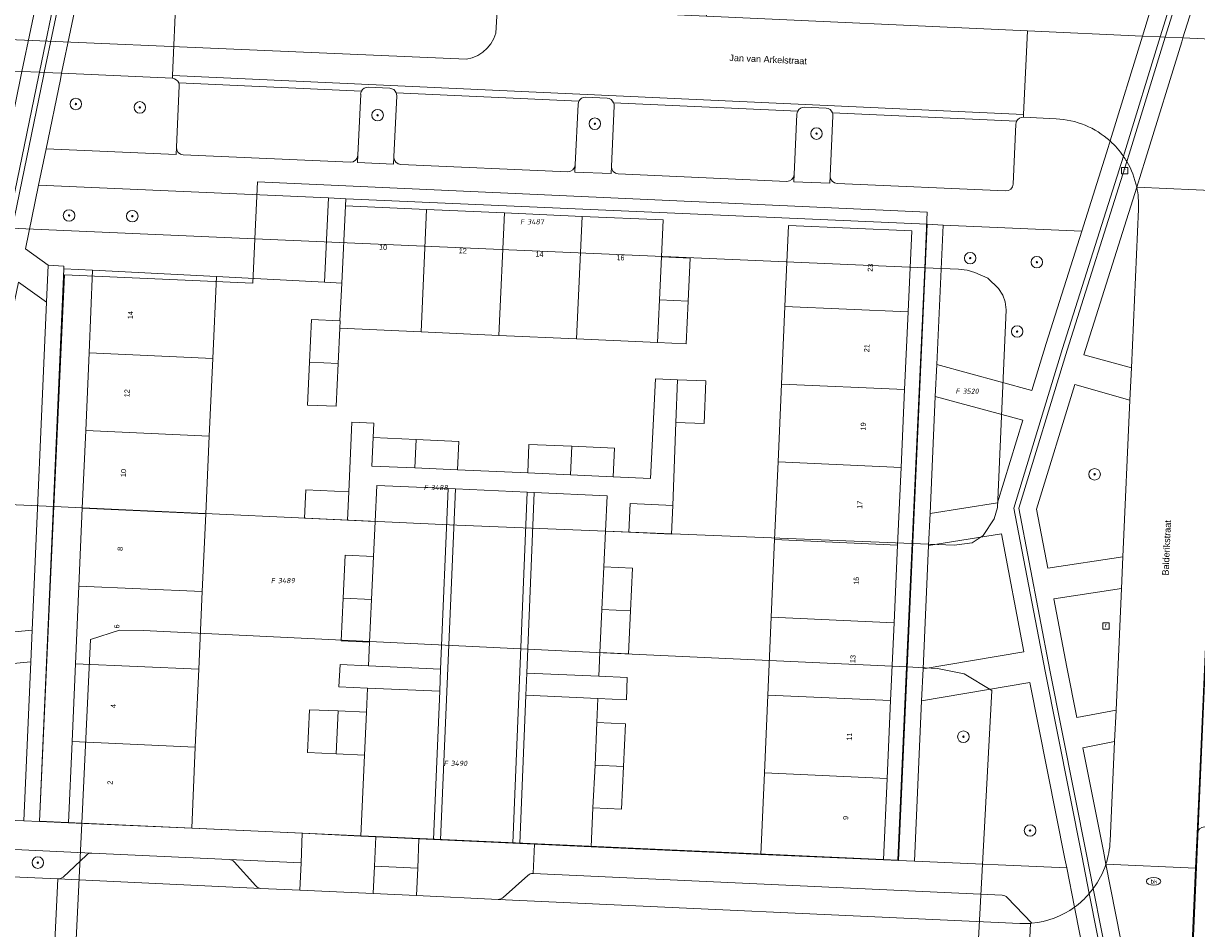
# Model space of a CAD drawing. Header units: metres. Extents: x 207466 to 209466, y 475780 to 477780.
# Tile 13 of 189: x 207820 to 207901, y 476220 to 476283. Entities that reach past the tile are written whole.
import ezdxf
from ezdxf.enums import TextEntityAlignment as Align

# ---------------------------------------------------------------- set-up
doc = ezdxf.new("R2010")
doc.units = ezdxf.units.M
doc.layers.get('0').update_dxf_attribs({"color": 253, "linetype": 'CONTINUOUS'})
for name, color, linetype, lineweight, true_color in [('B-RO-GR-BEPLANTING_CULTUUR_HEESTERS-GV', 7, 'CONTINUOUS', 0, 0x6d8a47), ('B-RO-GR-BOOM-S', 7, 'CONTINUOUS', 0, 0x6d8a47), ('B-RO-KL-WATER_BRANDLEIDING_PUT-S', 7, 'CONTINUOUS', 0, 0x478c9a), ('B-RO-OG-BEBOUWING-GV', 7, 'CONTINUOUS', 0, 0xa50000)]:
    doc.layers.add(name, color=color, linetype=linetype, lineweight=lineweight, true_color=true_color)
for name, color, linetype, lineweight in [('B-RO-OG-BEBOUWING-T18', 7, 'CONTINUOUS', 0), ('B-RO-OG-TERREIN_CULTUURSCHEIDING-GV', 253, 'CONTINUOUS', 0), ('B-RO-OG-TERREIN_ERF-GV', 253, 'CONTINUOUS', 0), ('B-RO-OG-TOPOGRAFIE-T18', 7, 'CONTINUOUS', 0), ('B-RO-RI-GWA_RIOOLPUT-S', 253, 'CONTINUOUS', 0), ('B-RO-VH-VERHARDING_BETONSTRAATSTEEN-GV', 253, 'CONTINUOUS', 0), ('B-RO-VH-VERHARDING_STRAATBAKSTEEN-GV', 253, 'CONTINUOUS', 0), ('B-RO-VH-VERHARDING_TEGEL-GV', 253, 'CONTINUOUS', 0), ('B-WE-KG-GRENS_PERCEEL-GV', 150, 'CONTINUOUS', 18), ('B-WE-KG-GRENS_PERCEEL-S', 150, 'CONTINUOUS', 25)]:
    doc.layers.add(name, color=color, linetype=linetype, lineweight=lineweight)
doc.styles.add('NLCS-ISO', font='NLCS-ISO.ttf')
doc.styles.add('NLCS-ISO-M200-T18', font='NLCS-ISO.ttf', dxfattribs={"height": 1.8})

# ---------------------------------------------------------------- blocks, each defined once
blk = doc.blocks.new('SKL-WATER_BRANDKRAAN_BRANDPUT-SO1')
at = {"color": 0, "linetype": 'ByBlock', "lineweight": -2}
blk.add_ellipse((0, 0), major_axis=(2.5, 0), ratio=0.54, dxfattribs=at)
at = {"color": 0, "linetype": 'ByBlock', "lineweight": -2, "insert": (0.1554, 0), "char_height": 1.5, "attachment_point": 5, "line_spacing_factor": 0.8, "style": 'NLCS-ISO'}
blk.add_mtext('{\\C0;bk}', dxfattribs=at)
blk = doc.blocks.new('SRI-PUT_INSPECTIEPUT_RIOOLPUT-SO1')
at = {"color": 0, "linetype": 'ByBlock', "lineweight": -2, "flags": 128}
blk.add_lwpolyline([(-1.125, -1.125), (1.125, -1.125), (1.125, 1.125), (-1.125, 1.125), (-1.125, -1.125)], dxfattribs=at)
at = {"color": 0, "linetype": 'ByBlock', "lineweight": -2, "insert": (0, 0.2828), "char_height": 1.5, "attachment_point": 5, "line_spacing_factor": 0.8, "style": 'NLCS-ISO'}
blk.add_mtext('{\\C0;r}', dxfattribs=at)
blk = doc.blocks.new('SGR-BOOM_01-SO1')
at = {"linetype": 'Continuous'}
h = blk.add_hatch(color=0, dxfattribs=at)
edge = h.paths.add_edge_path()
edge.add_arc((0, 0), 0.25, 0, 360)
at = {"color": 0, "linetype": 'ByBlock', "lineweight": -2}
for radius in [2, 0.25]:
    blk.add_circle((0, 0), radius, dxfattribs=at)
blk = doc.blocks.new('SKG-PERCEELNUMMER-SO')
at = {"style": 'NLCS-ISO', "oblique": 10, "flags": 1}
blk.add_attdef('GEMEENTECODE', text='', height=1.8, dxfattribs=at).set_placement((0, 2.55), align=Align.MIDDLE_CENTER)
at = {"style": 'NLCS-ISO', "oblique": 10}
blk.add_attdef('SECTIE', text='', height=1.8, dxfattribs=at).set_placement((-0.5, 0), align=Align.MIDDLE_RIGHT)
blk.add_attdef('PERCEELNUMMER', text='', height=1.8, dxfattribs=at).set_placement((0.5, 0), align=Align.MIDDLE_LEFT)

msp = doc.modelspace()

# ---------------------------------------------------------------- linework, layer by layer
at = {"layer": 'B-RO-GR-BEPLANTING_CULTUUR_HEESTERS-GV', "flags": 128}
for points in [[(207897.332, 476271.258), (207893.663, 476259.625), (207896.964, 476258.722), (207897.458, 476269.735)], [(207896.864, 476256.481), (207893.032, 476257.565), (207890.382, 476248.904), (207891.168, 476244.806), (207896.375, 476245.601), (207896.864, 476256.481)], [(207895.898, 476234.969), (207896.277, 476243.412), (207891.574, 476242.69), (207892.483, 476237.952), (207893.175, 476234.46), (207895.898, 476234.969)], [(207895.49, 476225.88), (207895.8, 476232.774), (207893.594, 476232.35), (207895.017, 476225.178), (207895.196, 476224.273)], [(207900.657, 476207.165), (207904.216, 476207.009), (207905.077, 476226.72), (207902.041, 476226.856), (207901.848, 476226.827), (207901.681, 476226.726), (207901.566, 476226.568), (207901.519, 476226.379), (207901.412, 476223.994), (207900.968, 476214.106), (207900.657, 476207.165)]]:
    msp.add_lwpolyline(points, dxfattribs=at)
at = {"layer": 'B-RO-GR-BEPLANTING_CULTUUR_HEESTERS-GV'}
for centre, radius, start, end in [((207891.498, 476270.009), 5.966, 357.37128, 12.0875), ((207889.506, 476226.144), 5.99, 341.79514, 357.46969)]:
    msp.add_arc(centre, radius, start, end, dxfattribs=at)
at = {"layer": 'B-RO-OG-BEBOUWING-GV', "flags": 128}
for points in [[(207848.073, 476269.701), (207842.439, 476269.949), (207842.178, 476264.602), (207842.049, 476261.979), (207842.067, 476261.979), (207842.043, 476261.47), (207847.689, 476261.214), (207848.073, 476269.701)], [(207853.468, 476269.464), (207848.073, 476269.701), (207847.689, 476261.214), (207853.084, 476260.97), (207853.468, 476269.464)], [(207858.863, 476269.227), (207853.468, 476269.464), (207853.084, 476260.97), (207858.478, 476260.726), (207858.863, 476269.227)], [(207864.361, 476266.408), (207864.478, 476268.98), (207858.863, 476269.227), (207858.478, 476260.726), (207864.093, 476260.472), (207864.227, 476263.44), (207864.361, 476266.408)], [(207881.725, 476268.222), (207873.176, 476268.598), (207872.929, 476262.982), (207881.472, 476262.595), (207881.725, 476268.222)], [(207866.347, 476266.315), (207864.361, 476266.408), (207864.227, 476263.44), (207866.209, 476263.348), (207866.347, 476266.315)], [(207833.484, 476265.05), (207824.903, 476265.492), (207824.653, 476259.76), (207833.23, 476259.372), (207833.484, 476265.05)], [(207866.209, 476263.348), (207864.227, 476263.44), (207864.093, 476260.472), (207866.071, 476260.38), (207866.209, 476263.348)], [(207881.472, 476262.595), (207872.929, 476262.982), (207872.69, 476257.587), (207881.23, 476257.201), (207881.472, 476262.595)], [(207842.043, 476261.47), (207842.067, 476261.979), (207842.049, 476261.979), (207840.088, 476262.071), (207839.95, 476259.103), (207841.929, 476259.011), (207842.043, 476261.47)], [(207833.23, 476259.372), (207824.653, 476259.76), (207824.419, 476254.365), (207832.989, 476253.977), (207833.23, 476259.372)], [(207841.929, 476259.011), (207839.95, 476259.103), (207839.812, 476256.136), (207841.791, 476256.044), (207841.929, 476259.011)], [(207867.449, 476257.815), (207865.47, 476257.894), (207865.351, 476254.926), (207867.33, 476254.847), (207867.449, 476257.815)], [(207881.23, 476257.201), (207872.69, 476257.587), (207872.452, 476252.192), (207880.988, 476251.806), (207881.23, 476257.201)], [(207832.989, 476253.977), (207824.419, 476254.365), (207824.184, 476248.97), (207832.748, 476248.583), (207832.989, 476253.977)], [(207847.338, 476253.747), (207844.37, 476253.881), (207844.281, 476251.903), (207847.249, 476251.769), (207847.338, 476253.747)], [(207850.306, 476253.613), (207847.338, 476253.747), (207847.249, 476251.769), (207850.216, 476251.634), (207850.306, 476253.613)], [(207858.141, 476253.268), (207855.173, 476253.402), (207855.083, 476251.423), (207858.051, 476251.289), (207858.141, 476253.268)], [(207861.108, 476253.133), (207858.141, 476253.268), (207858.051, 476251.289), (207861.019, 476251.155), (207861.108, 476253.133)], [(207880.988, 476251.806), (207872.452, 476252.192), (207872.214, 476246.797), (207880.746, 476246.411), (207880.988, 476251.806)], [(207842.664, 476250.117), (207839.696, 476250.252), (207839.607, 476248.273), (207842.574, 476248.139), (207842.664, 476250.117)], [(207832.748, 476248.583), (207824.184, 476248.97), (207823.95, 476243.575), (207832.507, 476243.188), (207832.748, 476248.583)], [(207865.158, 476249.159), (207862.19, 476249.293), (207862.1, 476247.314), (207865.068, 476247.18), (207865.158, 476249.159)], [(207880.746, 476246.411), (207872.214, 476246.797), (207871.976, 476241.403), (207880.504, 476241.017), (207880.746, 476246.411)], [(207844.393, 476245.614), (207842.415, 476245.706), (207842.277, 476242.739), (207844.255, 476242.647), (207844.393, 476245.614)], [(207862.344, 476244.809), (207860.365, 476244.901), (207860.227, 476241.934), (207862.205, 476241.842), (207862.344, 476244.809)], [(207832.507, 476243.188), (207823.95, 476243.575), (207823.715, 476238.18), (207832.266, 476237.794), (207832.507, 476243.188)], [(207844.255, 476242.647), (207842.277, 476242.739), (207842.138, 476239.772), (207844.117, 476239.68), (207844.255, 476242.647)], [(207862.205, 476241.842), (207860.227, 476241.934), (207860.089, 476238.967), (207862.067, 476238.875), (207862.205, 476241.842)], [(207880.504, 476241.017), (207871.976, 476241.403), (207871.738, 476236.008), (207880.262, 476235.622), (207880.504, 476241.017)], [(207832.266, 476237.794), (207823.715, 476238.18), (207823.481, 476232.785), (207832.025, 476232.399), (207832.266, 476237.794)], [(207880.262, 476235.622), (207871.738, 476236.008), (207871.5, 476230.613), (207880.02, 476230.228), (207880.262, 476235.622)], [(207841.931, 476234.902), (207839.952, 476234.994), (207839.814, 476232.027), (207841.793, 476231.935), (207841.931, 476234.902)], [(207843.909, 476234.81), (207841.931, 476234.902), (207841.793, 476231.935), (207843.771, 476231.843), (207843.909, 476234.81)], [(207861.868, 476234.018), (207859.89, 476234.11), (207859.752, 476231.143), (207861.73, 476231.051), (207861.868, 476234.018)], [(207832.025, 476232.399), (207823.481, 476232.785), (207823.235, 476227.141), (207831.773, 476226.771), (207832.025, 476232.399)], [(207861.73, 476231.051), (207859.752, 476231.143), (207859.613, 476228.176), (207861.592, 476228.084), (207861.73, 476231.051)], [(207880.02, 476230.228), (207871.5, 476230.613), (207871.25, 476224.942), (207879.766, 476224.567), (207880.02, 476230.228)]]:
    msp.add_lwpolyline(points, dxfattribs=at)
at = {"layer": 'B-RO-OG-TERREIN_CULTUURSCHEIDING-GV', "flags": 128}
for points in [[(207830.433, 476278.805), (207822.753, 476279.157), (207822.661, 476278.716), (207821.672, 476273.915), (207830.691, 476273.518), (207830.714, 476274.019), (207830.909, 476278.283)], [(207845.517, 476278.114), (207844.018, 476278.183)], [(207843.496, 476277.706), (207843.302, 476273.463), (207843.279, 476272.965), (207845.777, 476272.855), (207845.799, 476273.355), (207845.994, 476277.592)], [(207860.601, 476277.423), (207859.103, 476277.492)], [(207858.58, 476277.015), (207858.387, 476272.8), (207858.364, 476272.302), (207860.862, 476272.192), (207860.885, 476272.692), (207861.078, 476276.901)], [(207875.785, 476276.728), (207874.287, 476276.796)], [(207873.764, 476276.32), (207873.573, 476272.133), (207873.55, 476271.634), (207876.047, 476271.524), (207876.07, 476272.025), (207876.262, 476276.205)], [(207841.265, 476270.501), (207821.151, 476271.385), (207820.241, 476266.966), (207821.814, 476265.829), (207822.913, 476265.781), (207822.904, 476265.579), (207824.903, 476265.492), (207833.484, 476265.05), (207840.979, 476264.664), (207841.265, 476270.501)], [(207893.517, 476268.204), (207883.895, 476268.627), (207883.461, 476258.955), (207890.057, 476257.138), (207891.056, 476260.4), (207893.517, 476268.204)], [(207821.702, 476263.27), (207819.758, 476264.671), (207818.037, 476256.531), (207815.776, 476245.727), (207816.266, 476240.095), (207820.707, 476240.522), (207821.702, 476263.27)], [(207883.361, 476256.735), (207882.996, 476248.603), (207887.67, 476249.337), (207889.428, 476255.082), (207883.361, 476256.735)], [(207887.941, 476247.191), (207882.897, 476246.383), (207882.513, 476237.834), (207889.511, 476239.008), (207887.941, 476247.191)], [(207820.611, 476238.323), (207816.455, 476237.919), (207816.669, 476235.45), (207817.365, 476227.405), (207820.127, 476227.281), (207820.611, 476238.323)], [(207889.923, 476236.875), (207882.413, 476235.601), (207881.914, 476224.473), (207892.475, 476224.009), (207892.348, 476224.649), (207889.923, 476236.875)], [(207824.472, 476224.905), (207824.552, 476224.966), (207824.641, 476225.01), (207824.738, 476225.035), (207824.838, 476225.04), (207817.541, 476225.378), (207817.707, 476223.468), (207822.484, 476223.247), (207822.583, 476223.252), (207822.68, 476223.277), (207822.77, 476223.321), (207822.849, 476223.382), (207824.472, 476224.905)], [(207839.359, 476224.367), (207834.371, 476224.598), (207834.469, 476224.584), (207834.562, 476224.551), (207834.647, 476224.5), (207834.72, 476224.433), (207836.222, 476222.76), (207836.295, 476222.693), (207836.38, 476222.642), (207836.473, 476222.609), (207836.571, 476222.594), (207839.278, 476222.469), (207839.359, 476224.367)], [(207847.451, 476223.992), (207844.454, 476224.131), (207844.373, 476222.233), (207847.369, 476222.094), (207847.451, 476223.992)]]:
    msp.add_lwpolyline(points, dxfattribs=at)
at = {"layer": 'B-RO-OG-TERREIN_CULTUURSCHEIDING-GV'}
for centre, radius, start, end in [((207830.409, 476278.305), 0.501, 21.22306, 87.26235), ((207830.405, 476278.305), 0.504, 357.46053, 21.00612), ((207843.996, 476277.683), 0.5, 87.51049, 153.69723), ((207843.97, 476277.688), 0.475, 152.84638, 177.86499), ((207845.492, 476277.611), 0.504, 21.44237, 87.16552), ((207845.49, 476277.614), 0.504, 357.46053, 21.00612), ((207859.08, 476276.992), 0.5, 87.40452, 153.69654), ((207860.579, 476276.924), 0.5, 21.00977, 87.42809), ((207859.098, 476276.986), 0.518, 153.91181, 176.79956), ((207860.583, 476276.924), 0.495, 357.35806, 21.19842), ((207874.262, 476276.298), 0.499, 87.17248, 153.82225), ((207875.763, 476276.229), 0.5, 21.00977, 87.42809), ((207874.293, 476276.289), 0.53, 154.44119, 176.67074), ((207875.758, 476276.227), 0.504, 357.46053, 21.00612)]:
    msp.add_arc(centre, radius, start, end, dxfattribs=at)
at = {"layer": 'B-RO-OG-TERREIN_ERF-GV', "flags": 128}
for points in [[(207844.37, 476253.881), (207847.338, 476253.747), (207850.306, 476253.613), (207850.216, 476251.634), (207855.083, 476251.423), (207855.173, 476253.402), (207858.141, 476253.268), (207861.108, 476253.133), (207861.019, 476251.155), (207863.602, 476251.038), (207863.94, 476257.955), (207865.47, 476257.894), (207867.449, 476257.815), (207867.33, 476254.847), (207865.351, 476254.926), (207865.158, 476249.159), (207865.068, 476247.18), (207862.1, 476247.314), (207860.481, 476247.388), (207860.365, 476244.901), (207862.344, 476244.809), (207862.205, 476241.842), (207862.067, 476238.875), (207860.089, 476238.967), (207860.021, 476237.309), (207861.991, 476237.22), (207861.945, 476235.68), (207859.958, 476235.77), (207859.89, 476234.11), (207861.868, 476234.018), (207861.73, 476231.051), (207861.592, 476228.084), (207859.613, 476228.176), (207859.488, 476225.487), (207871.25, 476224.942), (207871.5, 476230.613), (207871.738, 476236.008), (207871.976, 476241.403), (207872.214, 476246.797), (207872.452, 476252.192), (207872.69, 476257.587), (207872.929, 476262.982), (207873.176, 476268.598), (207881.725, 476268.222), (207881.472, 476262.595), (207881.23, 476257.201), (207880.988, 476251.806), (207880.746, 476246.411), (207880.504, 476241.017), (207880.262, 476235.622), (207880.02, 476230.228), (207879.766, 476224.567), (207880.815, 476224.521), (207882.796, 476268.675), (207842.464, 476270.448), (207842.439, 476269.949), (207848.073, 476269.701), (207853.468, 476269.464), (207858.863, 476269.227), (207864.478, 476268.98), (207864.361, 476266.408), (207866.347, 476266.315), (207866.209, 476263.348), (207866.071, 476260.38), (207864.093, 476260.472), (207858.478, 476260.726), (207853.084, 476260.97), (207847.689, 476261.214), (207842.043, 476261.47), (207841.929, 476259.011), (207841.791, 476256.044), (207839.812, 476256.136), (207839.95, 476259.103), (207840.088, 476262.071), (207842.049, 476261.979), (207842.178, 476264.602), (207840.979, 476264.664), (207833.484, 476265.05), (207833.23, 476259.372), (207832.989, 476253.977), (207832.748, 476248.583), (207832.507, 476243.188), (207832.266, 476237.794), (207832.025, 476232.399), (207831.773, 476226.771), (207839.447, 476226.415), (207843.511, 476226.227), (207843.771, 476231.843), (207841.793, 476231.935), (207839.814, 476232.027), (207839.952, 476234.994), (207841.931, 476234.902), (207843.909, 476234.81), (207843.981, 476236.493), (207841.99, 476236.583), (207842.062, 476238.121), (207844.047, 476238.031), (207844.117, 476239.68), (207842.138, 476239.772), (207842.277, 476242.739), (207842.415, 476245.706), (207844.393, 476245.614), (207844.506, 476248.051), (207842.574, 476248.139), (207839.607, 476248.273), (207839.696, 476250.252), (207842.664, 476250.117), (207842.882, 476254.95), (207844.416, 476254.88), (207844.37, 476253.881)], [(207823.95, 476243.575), (207824.184, 476248.97), (207824.419, 476254.365), (207824.653, 476259.76), (207824.903, 476265.492), (207822.904, 476265.579), (207821.226, 476227.231), (207823.235, 476227.141), (207823.481, 476232.785), (207823.715, 476238.18), (207823.95, 476243.575)]]:
    msp.add_lwpolyline(points, dxfattribs=at)
at = {"layer": 'B-RO-VH-VERHARDING_BETONSTRAATSTEEN-GV', "flags": 128}
for points in [[(207889.745, 476282.105), (207867.491, 476283.121), (207860.41, 476283.444), (207855.865, 476283.652), (207853.244, 476283.771), (207830.706, 476284.8), (207830.442, 476279.006), (207889.48, 476276.301), (207889.745, 476282.105)], [(207830.442, 476279.006), (207830.433, 476278.805)], [(207889.471, 476276.101), (207889.48, 476276.301), (207830.442, 476279.006)], [(207830.909, 476278.283), (207830.714, 476274.019), (207830.743, 476273.825), (207830.844, 476273.658), (207831.002, 476273.543), (207831.192, 476273.496), (207842.78, 476272.987), (207842.973, 476273.016), (207843.14, 476273.117), (207843.255, 476273.274), (207843.302, 476273.463), (207843.496, 476277.706)], [(207843.548, 476277.905), (207830.876, 476278.486)], [(207830.876, 476278.486), (207843.548, 476277.905)], [(207844.018, 476278.183), (207845.517, 476278.114)], [(207845.994, 476277.592), (207845.799, 476273.355), (207845.829, 476273.162), (207845.93, 476272.995), (207846.087, 476272.88), (207846.277, 476272.833), (207857.866, 476272.324), (207858.058, 476272.353), (207858.225, 476272.454), (207858.341, 476272.611), (207858.387, 476272.8), (207858.58, 476277.015)], [(207858.632, 476277.214), (207845.961, 476277.795)], [(207845.961, 476277.795), (207858.632, 476277.214)], [(207859.103, 476277.492), (207860.601, 476277.423)], [(207861.078, 476276.901), (207860.885, 476272.692), (207860.914, 476272.499), (207861.015, 476272.332), (207861.173, 476272.216), (207861.362, 476272.17), (207873.051, 476271.656), (207873.244, 476271.686), (207873.411, 476271.786), (207873.526, 476271.943), (207873.573, 476272.133), (207873.764, 476276.32)], [(207873.815, 476276.518), (207861.045, 476277.103)], [(207861.045, 476277.103), (207873.815, 476276.518)], [(207874.287, 476276.796), (207875.785, 476276.728)], [(207876.262, 476276.205), (207876.07, 476272.025), (207876.1, 476271.832), (207876.201, 476271.664), (207876.358, 476271.549), (207876.548, 476271.502), (207888.237, 476270.988)], [(207888.999, 476275.822), (207876.229, 476276.408)], [(207876.229, 476276.408), (207888.999, 476275.822)], [(207888.758, 476271.465), (207888.948, 476275.624)], [(207903.032, 476260.095), (207903.204, 476263.941), (207903.52, 476270.98), (207897.332, 476271.258)], [(207842.439, 476269.949), (207842.464, 476270.448), (207841.265, 476270.501), (207840.979, 476264.664), (207842.178, 476264.602), (207842.439, 476269.949)], [(207897.458, 476269.735), (207896.964, 476258.722), (207896.864, 476256.481), (207896.375, 476245.601), (207896.277, 476243.412), (207895.898, 476234.969), (207895.8, 476232.774), (207895.49, 476225.88)], [(207895.196, 476224.273), (207901.412, 476223.994), (207901.519, 476226.379), (207903.032, 476260.095)], [(207855.083, 476251.423), (207850.216, 476251.634), (207847.249, 476251.769), (207844.281, 476251.903), (207844.37, 476253.881), (207844.416, 476254.88), (207842.882, 476254.95), (207842.664, 476250.117), (207842.574, 476248.139), (207844.506, 476248.051), (207844.623, 476250.558), (207849.577, 476250.333), (207850.076, 476250.311), (207855.041, 476250.086), (207855.541, 476250.064), (207860.591, 476249.835), (207860.481, 476247.388), (207862.1, 476247.314), (207862.19, 476249.293), (207865.158, 476249.159), (207865.351, 476254.926), (207865.47, 476257.894), (207863.94, 476257.955), (207863.602, 476251.038), (207861.019, 476251.155), (207858.051, 476251.289), (207855.083, 476251.423)], [(207849.577, 476250.333), (207844.623, 476250.558), (207844.506, 476248.051), (207844.393, 476245.614), (207844.255, 476242.647), (207844.117, 476239.68), (207844.047, 476238.031), (207849.041, 476237.805), (207849.577, 476250.333)], [(207850.076, 476250.311), (207849.577, 476250.333), (207849.041, 476237.805), (207848.976, 476236.267), (207848.537, 476225.994), (207849.036, 476225.971), (207850.076, 476250.311)], [(207855.041, 476250.086), (207850.076, 476250.311), (207849.036, 476225.971), (207854.041, 476225.739), (207855.041, 476250.086)], [(207855.541, 476250.064), (207855.041, 476250.086), (207854.041, 476225.739), (207854.54, 476225.716), (207854.963, 476235.996), (207855.026, 476237.535), (207855.541, 476250.064)], [(207860.365, 476244.901), (207860.481, 476247.388), (207860.591, 476249.835), (207855.541, 476250.064), (207855.026, 476237.535), (207860.021, 476237.309), (207860.089, 476238.967), (207860.227, 476241.934), (207860.365, 476244.901)], [(207849.041, 476237.805), (207844.047, 476238.031), (207842.062, 476238.121), (207841.99, 476236.583), (207843.981, 476236.493), (207848.976, 476236.267), (207849.041, 476237.805)], [(207860.021, 476237.309), (207855.026, 476237.535), (207854.963, 476235.996), (207859.958, 476235.77), (207861.945, 476235.68), (207861.991, 476237.22), (207860.021, 476237.309)], [(207848.976, 476236.267), (207843.981, 476236.493), (207843.909, 476234.81), (207843.771, 476231.843), (207843.511, 476226.227), (207844.541, 476226.179), (207847.538, 476226.04), (207848.537, 476225.994), (207848.976, 476236.267)], [(207859.752, 476231.143), (207859.89, 476234.11), (207859.958, 476235.77), (207854.963, 476235.996), (207854.54, 476225.716), (207855.549, 476225.669), (207859.488, 476225.487), (207859.613, 476228.176), (207859.752, 476231.143)], [(207834.72, 476224.433), (207834.647, 476224.5), (207834.562, 476224.551), (207834.469, 476224.584), (207834.371, 476224.598), (207824.838, 476225.04), (207824.738, 476225.035), (207824.641, 476225.01), (207824.552, 476224.966), (207824.472, 476224.905), (207822.849, 476223.382), (207822.77, 476223.321), (207822.68, 476223.277), (207822.583, 476223.252), (207822.484, 476223.247), (207836.571, 476222.594), (207836.473, 476222.609), (207836.38, 476222.642), (207836.295, 476222.693), (207836.222, 476222.76), (207834.72, 476224.433)], [(207853.025, 476221.832), (207847.369, 476222.094), (207844.373, 476222.233), (207839.278, 476222.469), (207836.571, 476222.594), (207822.484, 476223.247), (207822.215, 476217.453), (207889.684, 476214.327), (207889.954, 476220.166)], [(207855.098, 476223.495), (207853.381, 476221.959), (207853.303, 476221.902), (207853.215, 476221.86), (207853.121, 476221.837), (207853.025, 476221.832), (207889.219, 476220.155)], [(207888.003, 476222.113), (207855.454, 476223.621)], [(207889.219, 476220.155), (207853.025, 476221.832)], [(207889.954, 476220.166), (207890.059, 476220.175), (207888.341, 476221.961)]]:
    msp.add_lwpolyline(points, dxfattribs=at)
at = {"layer": 'B-RO-VH-VERHARDING_BETONSTRAATSTEEN-GV'}
for centre, radius, start, end in [((207830.409, 476278.305), 0.501, 21.22306, 87.26235), ((207830.405, 476278.305), 0.504, 357.46053, 21.00612), ((207843.996, 476277.683), 0.5, 87.51049, 153.69723), ((207843.97, 476277.688), 0.475, 152.84638, 177.86499), ((207845.492, 476277.611), 0.504, 21.44237, 87.16552), ((207845.49, 476277.614), 0.504, 357.46053, 21.00612), ((207859.08, 476276.992), 0.5, 87.40452, 153.69654), ((207860.579, 476276.924), 0.5, 21.00977, 87.42809), ((207859.098, 476276.986), 0.518, 153.91181, 176.79956), ((207860.583, 476276.924), 0.495, 357.35806, 21.19842), ((207874.262, 476276.298), 0.499, 87.17248, 153.82225), ((207875.763, 476276.229), 0.5, 21.00977, 87.42809), ((207874.293, 476276.289), 0.53, 154.44119, 176.67074), ((207875.758, 476276.227), 0.504, 357.46053, 21.00612), ((207889.477, 476275.593), 0.53, 154.44119, 176.67074), ((207889.449, 476275.6), 0.502, 87.45192, 153.72289), ((207888.258, 476271.488), 0.501, 267.6139, 357.33724), ((207891.498, 476270.009), 5.966, 357.37128, 12.0875), ((207889.506, 476226.144), 5.99, 341.79514, 357.46969), ((207855.431, 476223.121), 0.5, 87.32277, 131.65829), ((207887.98, 476221.61), 0.504, 44.19301, 87.3797), ((207889.499, 476226.025), 5.877, 267.27188, 274.44297), ((207889.499, 476226.025), 5.877, 267.27188, 274.44297)]:
    msp.add_arc(centre, radius, start, end, dxfattribs=at)
at = {"layer": 'B-RO-VH-VERHARDING_STRAATBAKSTEEN-GV', "flags": 128}
for points in [[(207903.135, 476314.138), (207902.504, 476331.36), (207901.323, 476331.085), (207901.364, 476329.964), (207901.445, 476327.758), (207901.946, 476314.094), (207902.159, 476308.321), (207902.239, 476306.157), (207902.569, 476297.252), (207902.334, 476296.499), (207901.692, 476294.442), (207898.391, 476283.857), (207897.733, 476281.741), (207898.961, 476281.685), (207903.765, 476297.092), (207903.135, 476314.138)], [(207902.841, 476331.439), (207902.504, 476331.36), (207903.135, 476314.138), (207903.765, 476297.092), (207898.961, 476281.685), (207899.311, 476281.669), (207904.107, 476297.047), (207903.475, 476314.15), (207902.841, 476331.439)], [(207904.827, 476309.77), (207907.194, 476309.895), (207906.987, 476312.042), (207904.747, 476311.933), (207904.664, 476314.194), (207904.022, 476331.714), (207902.841, 476331.439), (207903.475, 476314.15), (207904.107, 476297.047), (207899.311, 476281.669), (207900.54, 476281.613), (207901.152, 476283.574), (207905.304, 476296.887), (207905.172, 476300.45), (207905.054, 476303.658), (207904.827, 476309.77)], [(207821.241, 476285.232), (207811.484, 476285.677), (207811.22, 476279.883), (207811.21, 476279.684), (207820, 476279.282), (207821.241, 476285.232)], [(207822.445, 476285.177), (207821.241, 476285.232), (207820, 476279.282), (207821.204, 476279.227), (207822.445, 476285.177)], [(207822.789, 476285.161), (207822.445, 476285.177), (207821.204, 476279.227), (207821.548, 476279.212), (207822.789, 476285.161)], [(207823.994, 476285.106), (207822.789, 476285.161), (207821.548, 476279.212), (207822.753, 476279.157), (207823.994, 476285.106)], [(207830.706, 476284.8), (207823.994, 476285.106), (207822.753, 476279.157), (207830.433, 476278.805), (207830.442, 476279.006), (207830.706, 476284.8)], [(207897.733, 476281.741), (207889.745, 476282.105), (207889.48, 476276.301), (207889.471, 476276.101), (207891.739, 476275.997)], [(207895.485, 476274.457), (207897.733, 476281.741)], [(207898.961, 476281.685), (207897.733, 476281.741), (207895.485, 476274.457)], [(207899.311, 476281.669), (207898.961, 476281.685), (207896.481, 476273.646), (207896.405, 476273.407)], [(207896.405, 476273.407), (207896.481, 476273.646), (207898.961, 476281.685)], [(207900.54, 476281.613), (207899.311, 476281.669), (207896.805, 476273.545), (207896.644, 476273.032)], [(207896.644, 476273.032), (207896.805, 476273.545), (207899.311, 476281.669)], [(207897.332, 476271.258), (207897.941, 476273.191), (207900.453, 476281.331), (207900.54, 476281.613)], [(207903.968, 476280.955), (207903.938, 476281.149), (207903.837, 476281.316), (207903.68, 476281.431), (207903.491, 476281.478), (207900.54, 476281.613), (207900.453, 476281.331), (207897.941, 476273.191), (207897.332, 476271.258), (207903.52, 476270.98), (207903.702, 476275.026), (207903.968, 476280.955)], [(207821.204, 476279.227), (207820, 476279.282), (207819.081, 476274.82), (207818.602, 476272.489), (207817.499, 476267.135), (207815.824, 476259.212), (207810.989, 476260.266), (207810.89, 476258.07), (207815.374, 476257.085), (207813.161, 476246.509), (207810.398, 476247.081), (207810.299, 476244.878), (207813.172, 476244.281), (207813.96, 476235.215), (207814.624, 476227.528), (207814.803, 476225.468), (207814.968, 476223.559), (207816.166, 476223.519), (207815.145, 476235.318), (207814.232, 476245.82), (207816.54, 476256.846), (207818.664, 476266.892), (207821.162, 476279.026), (207821.204, 476279.227)], [(207821.548, 476279.212), (207821.204, 476279.227), (207821.162, 476279.026), (207818.664, 476266.892), (207816.54, 476256.846), (207814.232, 476245.82), (207815.145, 476235.318), (207816.166, 476223.519), (207816.508, 476223.508), (207815.484, 476235.347), (207814.575, 476245.799), (207816.873, 476256.776), (207818.997, 476266.822), (207821.495, 476278.957), (207821.548, 476279.212)], [(207821.814, 476265.829), (207820.241, 476266.966), (207821.151, 476271.385), (207821.672, 476273.915), (207822.661, 476278.716), (207822.753, 476279.157), (207821.548, 476279.212), (207821.495, 476278.957), (207818.997, 476266.822)], [(207895.485, 476274.457), (207895.345, 476274.001), (207893.517, 476268.204), (207891.056, 476260.4), (207890.057, 476257.138), (207883.461, 476258.955), (207883.361, 476256.735), (207889.428, 476255.082), (207887.67, 476249.337), (207882.996, 476248.603), (207882.897, 476246.383), (207887.941, 476247.191), (207889.511, 476239.008), (207882.513, 476237.834), (207882.413, 476235.601), (207889.923, 476236.875), (207892.348, 476224.649), (207892.475, 476224.009), (207893.014, 476221.288)], [(207896.405, 476273.407), (207892.192, 476260.047), (207888.808, 476248.988), (207890.981, 476237.659), (207893.516, 476224.881), (207894.04, 476222.23), (207894.318, 476222.578), (207893.849, 476224.947), (207891.315, 476237.724), (207889.158, 476248.97), (207892.517, 476259.946), (207896.644, 476273.032)], [(207894.04, 476222.23), (207893.516, 476224.881), (207890.981, 476237.659), (207888.808, 476248.988), (207892.192, 476260.047), (207896.405, 476273.407)], [(207896.644, 476273.032), (207892.517, 476259.946), (207889.158, 476248.97), (207891.315, 476237.724), (207893.849, 476224.947), (207894.318, 476222.578)], [(207893.594, 476232.35), (207895.8, 476232.774), (207895.898, 476234.969), (207893.175, 476234.46), (207892.483, 476237.952), (207891.574, 476242.69), (207896.277, 476243.412), (207896.375, 476245.601), (207891.168, 476244.806), (207890.382, 476248.904), (207893.032, 476257.565), (207896.864, 476256.481), (207896.964, 476258.722), (207893.663, 476259.625), (207897.332, 476271.258)], [(207819.758, 476264.671), (207821.702, 476263.27), (207821.814, 476265.829)], [(207816.455, 476237.919), (207820.611, 476238.323), (207820.707, 476240.522), (207816.266, 476240.095)], [(207895.196, 476224.273), (207895.017, 476225.178), (207893.594, 476232.35)], [(207894.318, 476222.578), (207896.048, 476213.832), (207897.272, 476213.775), (207897.259, 476213.845), (207895.196, 476224.273)], [(207901.412, 476223.994), (207895.196, 476224.273), (207897.259, 476213.845), (207897.272, 476213.775), (207900.446, 476213.628), (207900.639, 476213.658), (207900.806, 476213.759), (207900.922, 476213.916), (207900.968, 476214.106), (207901.412, 476223.994)], [(207822.484, 476223.247), (207817.707, 476223.468), (207818.262, 476217.436), (207822.206, 476217.253), (207822.215, 476217.453), (207822.484, 476223.247)], [(207893.014, 476221.288), (207894.474, 476213.905), (207895.699, 476213.848), (207894.04, 476222.23)], [(207894.318, 476222.578), (207894.04, 476222.23), (207895.699, 476213.848), (207896.048, 476213.832), (207894.318, 476222.578)], [(207890.059, 476220.175), (207889.954, 476220.166), (207889.684, 476214.327), (207889.674, 476214.128), (207894.474, 476213.905), (207893.014, 476221.288)]]:
    msp.add_lwpolyline(points, dxfattribs=at)
at = {"layer": 'B-RO-VH-VERHARDING_STRAATBAKSTEEN-GV'}
for centre, radius, start, end in [((207891.466, 476270.008), 5.995, 47.9109, 87.39347), ((207891.504, 476270.041), 5.946, 34.48288, 47.96619), ((207891.504, 476270.041), 5.946, 34.48288, 47.96619), ((207891.669, 476270.125), 5.762, 30.29938, 34.72206), ((207891.669, 476270.125), 5.762, 30.29938, 34.72206), ((207891.402, 476269.979), 6.066, 12.17491, 30.22008), ((207891.402, 476269.979), 6.066, 12.17491, 30.22008), ((207889.521, 476226.138), 5.974, 323.42272, 341.8095), ((207889.521, 476226.138), 5.974, 323.42272, 341.8095), ((207889.48, 476226.167), 6.024, 305.91706, 319.1948), ((207889.48, 476226.167), 6.024, 305.91706, 319.1948), ((207889.493, 476226.158), 6.01, 275.4083, 305.86944)]:
    msp.add_arc(centre, radius, start, end, dxfattribs=at)
at = {"layer": 'B-RO-VH-VERHARDING_TEGEL-GV', "flags": 128}
for points in [[(207896.55, 476283.94), (207893.203, 476284.091), (207886.828, 476284.38), (207886.818, 476284.16), (207883.282, 476284.32), (207883.289, 476284.532), (207867.578, 476285.206), (207867.491, 476283.121), (207889.745, 476282.105), (207897.733, 476281.741), (207898.391, 476283.857), (207897.748, 476283.886), (207896.55, 476283.94)], [(207909.804, 476283.226), (207901.152, 476283.574), (207900.54, 476281.613), (207903.491, 476281.478), (207909.392, 476281.241), (207910.011, 476281.216), (207909.804, 476283.226)], [(207891.739, 476275.997), (207889.471, 476276.101)], [(207888.948, 476275.624), (207888.758, 476271.465)], [(207846.277, 476272.833), (207846.087, 476272.88), (207845.93, 476272.995), (207845.829, 476273.162), (207845.799, 476273.355), (207845.777, 476272.855), (207843.279, 476272.965), (207843.302, 476273.463), (207843.255, 476273.274), (207843.14, 476273.117), (207842.973, 476273.016), (207842.78, 476272.987), (207831.192, 476273.496), (207831.002, 476273.543), (207830.844, 476273.658), (207830.743, 476273.825), (207830.714, 476274.019), (207830.691, 476273.518), (207821.672, 476273.915), (207821.151, 476271.385), (207841.265, 476270.501), (207842.464, 476270.448), (207882.796, 476268.675), (207883.895, 476268.627), (207893.517, 476268.204), (207895.345, 476274.001), (207895.485, 476274.457)], [(207888.237, 476270.988), (207876.548, 476271.502), (207876.358, 476271.549), (207876.201, 476271.664), (207876.1, 476271.832), (207876.07, 476272.025), (207876.047, 476271.524), (207873.55, 476271.634), (207873.573, 476272.133), (207873.526, 476271.943), (207873.411, 476271.786), (207873.244, 476271.686), (207873.051, 476271.656), (207861.362, 476272.17), (207861.173, 476272.216), (207861.015, 476272.332), (207860.914, 476272.499), (207860.885, 476272.692), (207860.862, 476272.192), (207858.364, 476272.302), (207858.387, 476272.8), (207858.341, 476272.611), (207858.225, 476272.454), (207858.058, 476272.353), (207857.866, 476272.324), (207846.277, 476272.833)], [(207882.996, 476248.603), (207883.361, 476256.735), (207883.461, 476258.955), (207883.895, 476268.627), (207882.796, 476268.675), (207880.815, 476224.521), (207881.914, 476224.473), (207882.413, 476235.601), (207882.513, 476237.834), (207882.897, 476246.383), (207882.996, 476248.603)], [(207822.904, 476265.579), (207822.913, 476265.781), (207821.814, 476265.829), (207821.702, 476263.27), (207820.707, 476240.522), (207820.611, 476238.323), (207820.127, 476227.281), (207821.226, 476227.231), (207822.904, 476265.579)], [(207839.447, 476226.415), (207831.773, 476226.771), (207823.235, 476227.141), (207821.226, 476227.231), (207820.127, 476227.281), (207817.365, 476227.405), (207817.541, 476225.378), (207824.838, 476225.04), (207834.371, 476224.598), (207839.359, 476224.367), (207839.447, 476226.415)], [(207844.541, 476226.179), (207843.511, 476226.227), (207839.447, 476226.415), (207839.359, 476224.367), (207839.278, 476222.469), (207844.373, 476222.233), (207844.454, 476224.131), (207844.541, 476226.179)], [(207847.538, 476226.04), (207844.541, 476226.179), (207844.454, 476224.131), (207847.451, 476223.992), (207847.538, 476226.04)], [(207855.549, 476225.669), (207854.54, 476225.716), (207854.041, 476225.739), (207849.036, 476225.971), (207848.537, 476225.994), (207847.538, 476226.04), (207847.451, 476223.992), (207847.369, 476222.094), (207853.025, 476221.832), (207853.121, 476221.837), (207853.215, 476221.86), (207853.303, 476221.902), (207853.381, 476221.959), (207855.098, 476223.495)], [(207855.454, 476223.621), (207855.549, 476225.669)], [(207892.475, 476224.009), (207881.914, 476224.473), (207880.815, 476224.521), (207879.766, 476224.567), (207871.25, 476224.942), (207859.488, 476225.487), (207855.549, 476225.669), (207855.454, 476223.621), (207888.003, 476222.113)], [(207893.014, 476221.288), (207892.475, 476224.009)], [(207888.341, 476221.961), (207890.059, 476220.175)]]:
    msp.add_lwpolyline(points, dxfattribs=at)
at = {"layer": 'B-RO-VH-VERHARDING_TEGEL-GV'}
for centre, radius, start, end in [((207889.477, 476275.593), 0.53, 154.44119, 176.67074), ((207889.449, 476275.6), 0.502, 87.45192, 153.72289), ((207891.466, 476270.008), 5.995, 47.9109, 87.39347), ((207888.258, 476271.488), 0.501, 267.6139, 357.33724), ((207855.431, 476223.121), 0.5, 87.32277, 131.65829), ((207887.98, 476221.61), 0.504, 44.19301, 87.3797), ((207889.493, 476226.158), 6.01, 275.4083, 305.86944)]:
    msp.add_arc(centre, radius, start, end, dxfattribs=at)
at = {"layer": 'B-WE-KG-GRENS_PERCEEL-GV'}
for points in [[(207804.546, 476282.133), (207850.845, 476280.133), (207851.241, 476280.235), (207851.617, 476280.399), (207851.962, 476280.62), (207852.267, 476280.892), (207852.527, 476281.209), (207852.732, 476281.563), (207852.88, 476281.945), (207853.104, 476285.864), (207831.53, 476286.84), (207831.787, 476292.534), (207832.045, 476298.229), (207832.303, 476303.923), (207832.574, 476309.917), (207833.519, 476330.797), (207840.398, 476330.485), (207846.092, 476330.227), (207851.786, 476329.97), (207855.29, 476329.812), (207855.415, 476332.463), (207856.081, 476349.6)], [(207853.104, 476285.864), (207852.88, 476281.945), (207852.732, 476281.563), (207852.527, 476281.209), (207852.267, 476280.892), (207851.962, 476280.62), (207851.617, 476280.399), (207851.241, 476280.235), (207850.845, 476280.133), (207804.546, 476282.133)], [(207810.193, 476268.794), (207835.099, 476267.721), (207836.159, 476267.674), (207836.337, 476271.611), (207882.8, 476269.509), (207882.625, 476265.657), (207884.965, 476265.555), (207885.574, 476265.492), (207886.109, 476265.336), (207887.001, 476264.945), (207887.734, 476264.227), (207888.04, 476263.75), (207888.214, 476263.297), (207888.28, 476262.734), (207887.669, 476249.016), (207887.435, 476248.227), (207886.671, 476247.078), (207885.914, 476246.57), (207884.671, 476246.406), (207881.759, 476246.522), (207881.372, 476237.958), (207883.504, 476237.86), (207885.365, 476237.482), (207887.289, 476236.332), (207885.61, 476205.316)], [(207944.11, 476130.728), (207900.326, 476132.865), (207899.889, 476132.87), (207899.46, 476132.949), (207899.051, 476133.101), (207898.673, 476133.32), (207898.339, 476133.601), (207898.057, 476133.934), (207897.837, 476134.311), (207897.684, 476134.72), (207897.603, 476135.149), (207897.597, 476135.586), (207897.666, 476136.017), (207898.864, 476164.305), (207899.711, 476180.38), (207901.051, 476213.965), (207902.892, 476256.522)], [(207902.892, 476256.522), (207901.051, 476213.965), (207899.711, 476180.38), (207898.864, 476164.305), (207897.666, 476136.017), (207897.597, 476135.586), (207897.603, 476135.149), (207897.684, 476134.72), (207897.837, 476134.311), (207898.057, 476133.934), (207898.339, 476133.601), (207898.673, 476133.32), (207899.051, 476133.101), (207899.46, 476132.949), (207899.889, 476132.87), (207900.326, 476132.865), (207944.11, 476130.728)], [(207808.65, 476163.814), (207825.674, 476162.843), (207825.902, 476167.682), (207823.891, 476167.898), (207823.105, 476168.148), (207822.417, 476168.531), (207822.049, 476168.859), (207821.652, 476169.742), (207821.599, 476171.516), (207821.961, 476178.888), (207823.42, 476211.916), (207824.146, 476227.113), (207821.227, 476227.246), (207822.215, 476249.084), (207814.378, 476249.449)], [(207885.61, 476205.316), (207887.289, 476236.332), (207885.365, 476237.482), (207883.504, 476237.86), (207881.372, 476237.958), (207880.766, 476224.552), (207824.146, 476227.113), (207823.42, 476211.916)]]:
    msp.add_lwpolyline(points, dxfattribs=at)
for points in [[(207836.159, 476267.674), (207882.625, 476265.657), (207882.8, 476269.509), (207836.337, 476271.611)], [(207784.249, 476226.91), (207813.185, 476225.547), (207814.378, 476249.449), (207822.215, 476249.084), (207822.943, 476265.18), (207836.02, 476264.588), (207836.159, 476267.674), (207835.099, 476267.721), (207810.193, 476268.794), (207808.34, 476227.83), (207781.518, 476229.042), (207781.581, 476228.758), (207781.908, 476227.969), (207782.227, 476227.609), (207782.878, 476227.133), (207783.33, 476226.953)], [(207822.215, 476249.084), (207850.167, 476247.786), (207881.759, 476246.522), (207882.625, 476265.657), (207836.159, 476267.674), (207836.02, 476264.588), (207822.943, 476265.18)], [(207884.671, 476246.406), (207885.914, 476246.57), (207886.671, 476247.078), (207887.435, 476248.227), (207887.669, 476249.016), (207888.28, 476262.734), (207888.214, 476263.297), (207888.04, 476263.75), (207887.734, 476264.227), (207887.001, 476264.945), (207886.109, 476265.336), (207885.574, 476265.492), (207884.965, 476265.555), (207882.625, 476265.657), (207881.759, 476246.522)], [(207824.146, 476227.113), (207824.755, 476239.853), (207826.775, 476240.501), (207828.404, 476240.481), (207860.327, 476238.928), (207881.372, 476237.958), (207881.759, 476246.522), (207850.167, 476247.786), (207822.215, 476249.084), (207821.227, 476227.246)], [(207824.146, 476227.113), (207880.766, 476224.552), (207881.372, 476237.958), (207860.327, 476238.928), (207828.404, 476240.481), (207826.775, 476240.501), (207824.755, 476239.853)]]:
    msp.add_lwpolyline(points, close=True, dxfattribs=at)

# ---------------------------------------------------------------- block references
at = {"layer": 'B-RO-GR-BOOM-S', "xscale": 0.2, "yscale": 0.2, "zscale": 0.2}
for p in [(207823.737, 476277.023), (207828.172, 476276.787), (207844.67, 476276.245), (207859.742, 476275.655), (207875.12, 476274.971), (207823.266, 476269.287), (207827.653, 476269.24), (207885.781, 476266.327), (207890.404, 476266.044), (207889.036, 476261.232), (207894.413, 476251.326), (207885.309, 476233.117), (207889.932, 476226.607), (207821.096, 476224.379)]:
    msp.add_blockref('SGR-BOOM_01-SO1', p, dxfattribs=at)
at = {"layer": 'B-RO-KL-WATER_BRANDLEIDING_PUT-S', "xscale": 0.2, "yscale": 0.2, "zscale": 0.2}
msp.add_blockref('SKL-WATER_BRANDKRAAN_BRANDPUT-SO1', (207898.5, 476223.08), dxfattribs=at)
at = {"layer": 'B-RO-RI-GWA_RIOOLPUT-S', "xscale": 0.2, "yscale": 0.2, "zscale": 0.2}
for p in [(207896.5, 476272.4), (207895.2, 476240.8)]:
    msp.add_blockref('SRI-PUT_INSPECTIEPUT_RIOOLPUT-SO1', p, dxfattribs=at)
at = {"layer": 'B-WE-KG-GRENS_PERCEEL-S', "xscale": 0.2, "yscale": 0.2, "zscale": 0.2}
for p, values in [((207854.946, 476268.849), {'PERCEELNUMMER': '3487', 'SECTIE': 'F'}), ((207885.149, 476257.091), {'PERCEELNUMMER': '3520', 'SECTIE': 'F'}), ((207848.259, 476250.405), {'PERCEELNUMMER': '3488', 'SECTIE': 'F'}), ((207837.654, 476243.949), {'PERCEELNUMMER': '3489', 'SECTIE': 'F'}), ((207849.643, 476231.268), {'PERCEELNUMMER': '3490', 'SECTIE': 'F'})]:
    msp.add_blockref('SKG-PERCEELNUMMER-SO', p, dxfattribs=at).add_auto_attribs(values)

# ---------------------------------------------------------------- texts
at = {"layer": 'B-RO-OG-BEBOUWING-T18', "char_height": 0.36, "attachment_point": 5, "line_spacing_factor": 0.8, "style": 'NLCS-ISO-M200-T18'}
for s, insert, rotation in [('{\\fArial|b0|i0|c0|p34;\\C256;10}', (207845.053, 476267.081), 357.5), ('{\\fArial|b0|i0|c0|p34;\\C256;12}', (207850.577, 476266.838), 357.5), ('{\\fArial|b0|i0|c0|p34;\\C256;14}', (207855.903, 476266.604), 357.5), ('{\\fArial|b0|i0|c0|p34;\\C256;16}', (207861.521, 476266.357), 357.5), ('{\\fArial|b0|i0|c0|p34;\\C256;23}', (207878.857, 476265.662), 87.4), ('{\\fArial|b0|i0|c0|p34;\\C256;14}', (207827.52, 476262.376), 87.5), ('{\\fArial|b0|i0|c0|p34;\\C256;21}', (207878.606, 476260.073), 87.4), ('{\\fArial|b0|i0|c0|p34;\\C256;12}', (207827.284, 476256.95), 87.5), ('{\\fArial|b0|i0|c0|p34;\\C256;19}', (207878.363, 476254.648), 87.4), ('{\\fArial|b0|i0|c0|p34;\\C256;10}', (207827.043, 476251.415), 87.5), ('{\\fArial|b0|i0|c0|p34;\\C256;17}', (207878.119, 476249.211), 87.4), ('{\\fArial|b0|i0|c0|p34;\\C256;8}', (207826.814, 476246.151), 87.5), ('{\\fArial|b0|i0|c0|p34;\\C256;15}', (207877.882, 476243.939), 87.4), ('{\\fArial|b0|i0|c0|p34;\\C256;6}', (207826.58, 476240.771), 87.5), ('{\\fArial|b0|i0|c0|p34;\\C256;13}', (207877.639, 476238.508), 87.4), ('{\\fArial|b0|i0|c0|p34;\\C256;4}', (207826.34, 476235.237), 87.5), ('{\\fArial|b0|i0|c0|p34;\\C256;11}', (207877.397, 476233.126), 87.4), ('{\\fArial|b0|i0|c0|p34;\\C256;2}', (207826.109, 476229.928), 87.5), ('{\\fArial|b0|i0|c0|p34;\\C256;9}', (207877.144, 476227.483), 87.4)]:
    msp.add_mtext(s, dxfattribs=dict(at, insert=insert, rotation=rotation))
at = {"layer": 'B-RO-OG-TOPOGRAFIE-T18', "char_height": 0.45, "attachment_point": 5, "line_spacing_factor": 0.8, "style": 'NLCS-ISO-M200-T18'}
for s, insert, rotation in [('{\\fArial|b0|i0|c0|p34;\\C256;Jan van Arkelstraat}', (207871.761, 476280.116), 357.4), ('{\\fArial|b0|i0|c0|p34;\\C256;Balderikstraat}', (207899.406, 476246.226), 87.4)]:
    msp.add_mtext(s, dxfattribs=dict(at, insert=insert, rotation=rotation))

doc.saveas('drawing.dxf')
